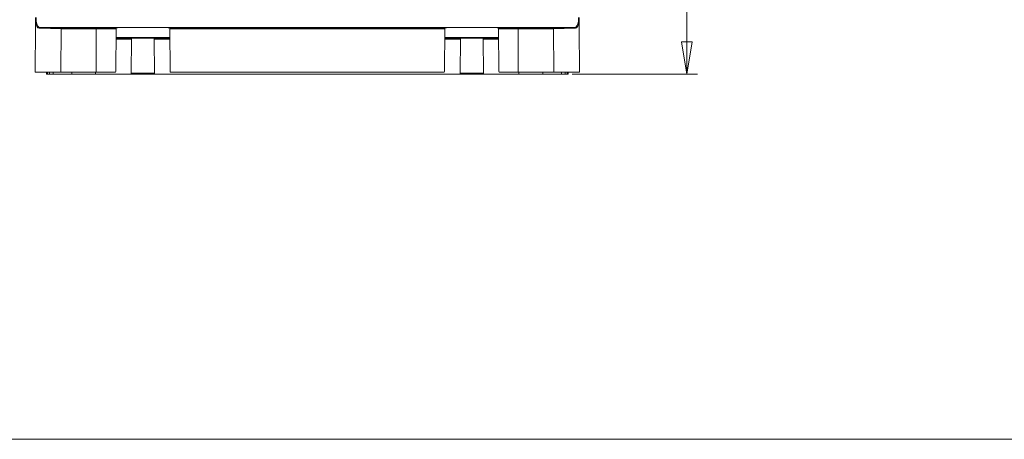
# Model space of a CAD drawing. Header units: millimetres. Extents: x 0 to 1260, y 0 to 891.
# Tile 1 of 89: x 156 to 431, y 21 to 139. Entities that reach past the tile are written whole.
import ezdxf

# ---------------------------------------------------------------- set-up
doc = ezdxf.new("R2010")
doc.units = ezdxf.units.MM
doc.header["$LTSCALE"] = 3
doc.styles.add('SLDTEXTSTYLE1', font='TXT', dxfattribs={"width": 0.75})
doc.dimstyles.new('SLDDIMSTYLE0', dxfattribs={"dimtxt": 7.5, "dimasz": 9, "dimexe": 0, "dimexo": 0.0625, "dimgap": 1.875, "dimtad": 1, "dimdec": 0, "dimrnd": 1e-09, "dimzin": 12, "dimdsep": 46, "dimtxsty": 'SLDTEXTSTYLE1', "dimblk1": 'CLOSED', "dimblk2": 'CLOSED', "dimsah": 1, "dimcen": 0.09, "dimadec": 0, "dimazin": 3, "dimtfac": 1, "dimtofl": 0, "dimtmove": 0, "dimatfit": 3, "dimldrblk": 'CLOSED', "dimfxl": 0, "dimfrac": 2, "dimtolj": 1, "dimtzin": 12, "dimarcsym": 0})

# ---------------------------------------------------------------- blocks, each defined once
blk = doc.blocks.new('_CLOSED')
at = {"color": 0, "linetype": 'ByBlock', "lineweight": -2}
for p, q in [((-1, 0.166667), (0, 0)), ((-1, 0.166667), (-1, -0.166667)), ((0, 0), (-1, -0.166667)), ((0, 0), (-1, 0))]:
    blk.add_line(p, q, dxfattribs=at)
blk = doc.blocks.new('_D_6')
at = {"color": 7, "linetype": 'Continuous', "lineweight": 0}
for p, q in [((222.87, 354.73), (345.46, 354.73)), ((342.46, 354.73), (342.46, 123.29)), ((310.37, 123.29), (345.46, 123.29))]:
    blk.add_line(p, q, dxfattribs=at)
at = {"color": 7, "linetype": 'Continuous', "lineweight": 0, "xscale": 9, "yscale": 9}
for p, rotation in [((342.46, 354.73, 116.27), 89.99999999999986), ((342.46, 123.29, 116.27), 269.9999999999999)]:
    blk.add_blockref('_CLOSED', p, dxfattribs=dict(at, rotation=rotation))
at = {"color": 7, "linetype": 'Continuous', "lineweight": 0, "insert": (332.79, 230.7), "char_height": 7.5, "attachment_point": 1, "rotation": 90, "style": 'SLDTEXTSTYLE1'}
blk.add_mtext('231', dxfattribs=at)

msp = doc.modelspace()

# ---------------------------------------------------------------- linework, layer by layer
at = {"color": 7, "linetype": 'Continuous', "lineweight": 15}
for p, q in [((160.25, 136.29), (160.27, 137.97)), ((160.27, 137.97), (160.28, 139.08)), ((160.48, 139.08), (160.47, 138.13)), ((312.13, 138.13), (312.12, 139.08)), ((312.32, 139.08), (312.33, 137.97)), ((312.35, 136.29), (312.33, 137.97)), ((160.25, 136.29), (160.14, 123.79)), ((167.4, 135.97), (161.27, 136.11)), ((161.46, 136.31), (167.59, 136.16)), ((188.33, 136.31), (161.46, 136.31)), ((167.3, 123.79), (167.4, 135.97)), ((177.27, 135.91), (177.27, 136.11)), ((177.27, 136.11), (182.8, 136.11)), ((177.27, 135.91), (177.27, 123.79)), ((182.8, 135.91), (177.27, 135.91)), ((182.69, 123.99), (182.8, 135.91)), ((182.8, 136.25), (182.8, 136.11)), ((182.8, 136.11), (182.8, 135.91)), ((280.33, 136.31), (192.27, 136.31)), ((197.8, 136.11), (197.8, 136.25)), ((197.8, 136.11), (274.8, 136.11)), ((197.8, 135.91), (197.8, 136.11)), ((197.91, 123.99), (197.8, 135.91)), ((274.8, 135.91), (197.8, 135.91)), ((274.69, 123.99), (274.8, 135.91)), ((274.8, 136.25), (274.8, 136.11)), ((274.8, 136.11), (274.8, 135.91)), ((311.14, 136.31), (284.27, 136.31)), ((289.8, 136.11), (289.8, 136.25)), ((289.8, 136.11), (295.33, 136.11)), ((289.8, 135.91), (289.8, 136.11)), ((295.33, 135.91), (289.8, 135.91)), ((289.91, 123.99), (289.8, 135.91)), ((295.33, 136.11), (295.33, 135.91)), ((295.33, 123.79), (295.33, 135.91)), ((305.01, 136.16), (311.14, 136.31)), ((311.33, 136.11), (305.2, 135.97)), ((305.2, 135.97), (305.3, 123.79)), ((312.35, 136.29), (312.46, 123.79)), ((182.77, 133.49), (187.12, 133.49)), ((182.77, 133.29), (187.14, 133.29)), ((187.05, 123.54), (187.13, 133.04)), ((187.14, 133.29), (187.13, 133.04)), ((193.46, 133.29), (187.14, 133.29)), ((193.46, 133.29), (197.83, 133.29)), ((193.46, 133.04), (193.46, 133.29)), ((193.55, 123.54), (193.46, 133.04)), ((193.48, 133.49), (197.82, 133.49)), ((274.77, 133.49), (279.12, 133.49)), ((274.77, 133.29), (279.14, 133.29)), ((279.05, 123.54), (279.13, 133.04)), ((279.14, 133.29), (279.13, 133.04)), ((285.46, 133.29), (279.14, 133.29)), ((285.46, 133.29), (289.83, 133.29)), ((285.46, 133.04), (285.46, 133.29)), ((285.55, 123.54), (285.46, 133.04)), ((285.48, 133.49), (289.82, 133.49)), ((160.14, 123.79), (167.3, 123.79)), ((163.34, 123.29), (163.34, 123.79)), ((163.59, 123.29), (163.34, 123.29)), ((163.59, 123.29), (164.21, 123.29)), ((164.21, 123.79), (164.21, 123.29)), ((164.21, 123.29), (165.21, 123.29)), ((165.21, 123.29), (165.22, 123.79)), ((165.21, 123.29), (165.21, 123.79)), ((165.23, 123.29), (165.21, 123.29)), ((170.42, 123.29), (165.23, 123.29)), ((177.27, 123.79), (167.3, 123.79)), ((177.08, 123.29), (170.42, 123.29)), ((177.08, 123.29), (186.8, 123.29)), ((177.27, 123.79), (182.49, 123.79)), ((193.8, 123.29), (186.8, 123.29)), ((187.05, 123.54), (193.55, 123.54)), ((193.8, 123.29), (278.8, 123.29)), ((198.11, 123.79), (274.49, 123.79)), ((285.8, 123.29), (278.8, 123.29)), ((279.05, 123.54), (285.55, 123.54)), ((285.8, 123.29), (295.52, 123.29)), ((290.11, 123.79), (295.33, 123.79)), ((305.3, 123.79), (295.33, 123.79)), ((295.52, 123.29), (302.18, 123.29)), ((302.18, 123.29), (307.37, 123.29)), ((305.3, 123.79), (312.46, 123.79)), ((307.39, 123.29), (307.37, 123.29)), ((307.38, 123.79), (307.39, 123.29)), ((307.39, 123.79), (307.39, 123.29)), ((308.39, 123.29), (307.39, 123.29)), ((308.39, 123.79), (308.39, 123.29)), ((308.39, 123.29), (309.01, 123.29)), ((309.26, 123.29), (309.01, 123.29)), ((309.26, 123.79), (309.26, 123.29))]:
    msp.add_line(p, q, dxfattribs=at)
at = {"color": 8, "linetype": 'Continuous', "lineweight": 15}
for p, q in [((187.13, 133.04), (182.77, 133.04)), ((197.83, 133.04), (193.46, 133.04)), ((279.13, 133.04), (274.77, 133.04)), ((289.83, 133.04), (285.46, 133.04)), ((163.59, 123.79), (163.59, 123.29)), ((165.23, 123.79), (165.23, 123.29)), ((170.42, 123.29), (170.42, 123.79)), ((177.08, 123.29), (177.08, 123.79)), ((295.52, 123.29), (295.52, 123.79)), ((302.18, 123.29), (302.18, 123.79)), ((307.37, 123.29), (307.37, 123.79)), ((309.01, 123.29), (309.01, 123.79))]:
    msp.add_line(p, q, dxfattribs=at)
at = {"color": 7, "linetype": 'Continuous', "lineweight": 0}
msp.add_line((21, 21), (1239, 21), dxfattribs=at)
at = {"color": 7, "linetype": 'Continuous', "lineweight": 15, "flags": 128}
for points in [[(187.04, 133.29), (187.06, 133.29), (187.07, 133.3), (187.09, 133.32), (187.1, 133.35), (187.11, 133.38), (187.12, 133.41), (187.12, 133.45), (187.12, 133.49)], [(193.56, 133.29), (193.54, 133.29), (193.53, 133.3), (193.51, 133.32), (193.5, 133.35), (193.49, 133.38), (193.48, 133.41), (193.48, 133.45), (193.48, 133.49)], [(279.04, 133.29), (279.06, 133.29), (279.07, 133.3), (279.09, 133.32), (279.1, 133.35), (279.11, 133.38), (279.12, 133.41), (279.12, 133.45), (279.12, 133.49)], [(285.56, 133.29), (285.54, 133.29), (285.53, 133.3), (285.51, 133.32), (285.5, 133.35), (285.49, 133.38), (285.48, 133.41), (285.48, 133.45), (285.48, 133.49)]]:
    msp.add_lwpolyline(points, dxfattribs=at)
at = {"color": 7, "linetype": 'Continuous', "lineweight": 15}
for centre, radius, start, end in [((161.47, 136.12), 0.195, 92.0143, 181.046), ((167.6, 135.97), 0.195, 92.0143, 181.046), ((305, 135.97), 0.195, 358.954, 87.9857), ((311.13, 136.12), 0.195, 358.954, 87.9857), ((182.49, 123.99), 0.2, 270, 359.5), ((198.11, 123.99), 0.2, 180.5, 270), ((274.49, 123.99), 0.2, 270, 359.5), ((290.11, 123.99), 0.2, 180.5, 270), ((186.8, 123.54), 0.25, 270, 359.5), ((193.8, 123.54), 0.25, 180.5, 270), ((278.8, 123.54), 0.25, 270, 359.5), ((285.8, 123.54), 0.25, 180.5, 270)]:
    msp.add_arc(centre, radius, start, end, dxfattribs=at)
for centre, major_axis, ratio, start_param, end_param in [((161.31, 139.1), (0.03, 2.99), 0.363934, 1.925735, 3.136762), ((161.5, 139.1), (0.03, 2.79), 0.390016, 1.930386, 3.137444), ((311.1, 139.1), (-0.03, 2.79), 0.390016, 3.145741, 4.352799), ((311.29, 139.1), (-0.03, 2.99), 0.363934, 3.146423, 4.357451), ((177.27, 136.2), (10.3, 0), 0.008727, 3.490587, 4.712389), ((190.3, 136.25), (7.5, 0), 0.008727, 1.837134, 3.141516), ((190.3, 136.25), (7.5, 0), 0.008727, 0.000076, 1.304459), ((282.3, 136.25), (7.5, 0), 0.008727, 1.837134, 3.141516), ((282.3, 136.25), (7.5, 0), 0.008727, 0.000076, 1.304459), ((295.33, 136.2), (10.3, 0), 0.008727, 4.712389, 5.934191)]:
    msp.add_ellipse(centre, major_axis=major_axis, ratio=ratio, start_param=start_param, end_param=end_param, dxfattribs=at)
for points, knots in [([(160.28, 138.08), (160.28, 138.07), (160.28, 138.07), (160.27, 138.06), (160.27, 138.03), (160.27, 138), (160.27, 137.97)], [0, 0, 0, 0, 0.084587, 0.195044, 0.404725, 1, 1, 1, 1]), ([(160.28, 138.08), (160.29, 138.08), (160.31, 138.1), (160.36, 138.12), (160.41, 138.13), (160.45, 138.13), (160.47, 138.13), (160.47, 138.13)], [0, 0, 0, 0, 0.271239, 0.542463, 0.814069, 0.968717, 1, 1, 1, 1]), ([(312.13, 138.13), (312.13, 138.13), (312.15, 138.13), (312.19, 138.13), (312.24, 138.12), (312.29, 138.1), (312.31, 138.08), (312.32, 138.08)], [0, 0, 0, 0, 0.031283, 0.185931, 0.457537, 0.728761, 1, 1, 1, 1]), ([(312.33, 137.97), (312.33, 137.99), (312.33, 138.01), (312.33, 138.04), (312.33, 138.06), (312.32, 138.07), (312.32, 138.07), (312.32, 138.08)], [0, 0, 0, 0, 0.323681, 0.641242, 0.778346, 0.916847, 1, 1, 1, 1]), ([(177.27, 135.91), (177.14, 135.91), (176.47, 135.91), (174.73, 135.91), (172.05, 135.92), (169.32, 135.94), (167.93, 135.95), (167.46, 135.97), (167.4, 135.97)], [0, 0, 0, 0, 0.031295, 0.156818, 0.41016, 0.686002, 0.961852, 1, 1, 1, 1]), ([(192.27, 136.31), (191.44, 136.32), (190.11, 136.33), (188.81, 136.32), (188.33, 136.31)], [0, 0, 0, 0, 0.631576, 1, 1, 1, 1]), ([(284.27, 136.31), (283.44, 136.32), (282.11, 136.33), (280.81, 136.32), (280.33, 136.31)], [0, 0, 0, 0, 0.631576, 1, 1, 1, 1]), ([(305.2, 135.97), (305.15, 135.97), (304.92, 135.96), (304.13, 135.95), (302.31, 135.93), (299.34, 135.91), (296.83, 135.91), (295.49, 135.91), (295.33, 135.91)], [0, 0, 0, 0, 0.031295, 0.156818, 0.41016, 0.686016, 0.961863, 1, 1, 1, 1]), ([(193.56, 133.29), (193.2, 133.29), (192.05, 133.31), (189.75, 133.35), (187.98, 133.31), (187.04, 133.29)], [0, 0, 0, 0, 0.1731999, 0.5589694, 1, 1, 1, 1]), ([(187.12, 133.49), (188.04, 133.51), (189.77, 133.55), (192, 133.51), (193.13, 133.49), (193.48, 133.49)], [0, 0, 0, 0, 0.440944, 0.827235, 1, 1, 1, 1]), ([(285.56, 133.29), (284.62, 133.31), (282.85, 133.35), (280.55, 133.31), (279.4, 133.29), (279.04, 133.29)], [0, 0, 0, 0, 0.441031, 0.8268, 1, 1, 1, 1]), ([(279.12, 133.49), (279.47, 133.49), (280.6, 133.51), (282.83, 133.55), (284.56, 133.51), (285.48, 133.49)], [0, 0, 0, 0, 0.172765, 0.559056, 1, 1, 1, 1])]:
    msp.add_open_spline(points, degree=3, knots=knots, dxfattribs=at)

# ---------------------------------------------------------------- dimensions: what is measured, and where the dimension line sits
at = {"color": 7, "linetype": 'Continuous', "lineweight": 0}
dim = msp.add_linear_dim(base=(342.46, 123.29), p1=(219.87, 354.73), p2=(307.37, 123.29), angle=90, dimstyle='SLDDIMSTYLE0', dxfattribs=at)
dim.commit()
dim.dimension.update_dxf_attribs({"geometry": '_D_6', "text_midpoint": (342.46, 239.01), "dimtype": 160})

doc.saveas('drawing.dxf')
